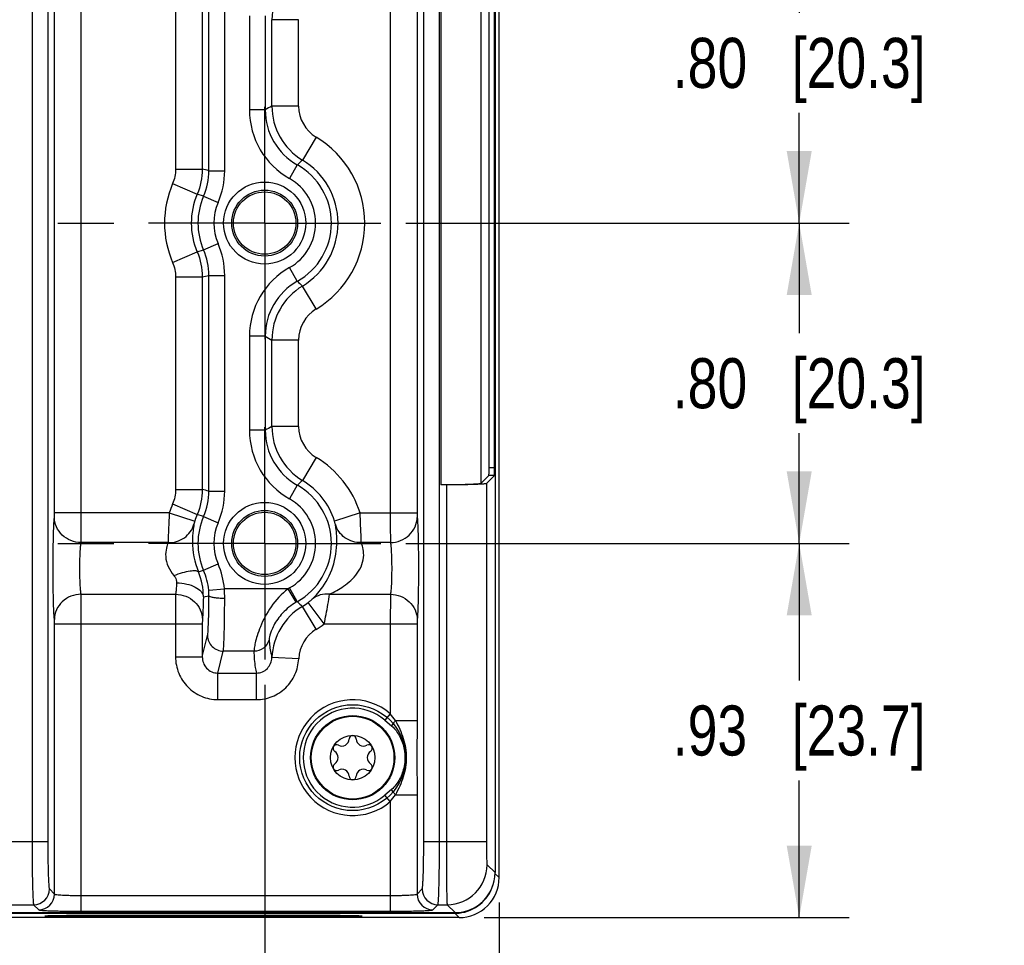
# Model space of a CAD drawing. Header units: inches. Extents: x 0 to 34, y 0 to 22.
# Tile 118 of 168: x 23.2 to 25.6, y 3.3 to 5.7. Entities that reach past the tile are written whole.
import ezdxf

# ---------------------------------------------------------------- set-up
doc = ezdxf.new("R2010")
doc.units = ezdxf.units.IN
doc.header["$LTSCALE"] = 1.87
doc.header["$MEASUREMENT"] = 0
doc.linetypes.add('CENTER', pattern=[0.6, 0.375, -0.075, 0.075, -0.075])
doc.layers.get('0').update_dxf_attribs({"linetype": 'CONTINUOUS'})
for name, color, linetype in [('02___PRT_ALL_AXES', 7, 'CONTINUOUS'), ('COSMETIC', 7, 'CONTINUOUS'), ('DIMENSIONS', 7, 'CONTINUOUS')]:
    doc.layers.add(name, color=color, linetype=linetype)
doc.styles.get("Standard").update_dxf_attribs({"font": 'txt', "width": 0.8})
doc.dimstyles.new('DIMSTYLE_1', dxfattribs={"dimtxt": 0.125, "dimasz": 0.18, "dimexe": 0.125, "dimexo": 0.0625, "dimgap": 0.0625, "dimtad": 0, "dimtih": 1, "dimtoh": 1, "dimzin": 4, "dimdsep": 46, "dimtxsty": 'STANDARD', "dimblk": '_FILLED', "dimblk1": '_FILLED', "dimblk2": '_FILLED', "dimcen": 0.09, "dimadec": 0, "dimazin": 0, "dimtp": 0.001, "dimtm": 0.001, "dimtfac": 1, "dimtofl": 0, "dimtmove": 0, "dimatfit": 3, "dimldrblk": '_FILLED', "dimfxl": 1, "dimtolj": 1, "dimtzin": 4, "dimarcsym": 0})
doc.dimstyles.new('DIMSTYLE_2', dxfattribs={"dimtxt": 0.125, "dimasz": 0.18, "dimexe": 0.125, "dimexo": 0.0625, "dimgap": 0.0625, "dimtad": 0, "dimtih": 1, "dimtoh": 1, "dimzin": 4, "dimdsep": 46, "dimtxsty": 'STANDARD', "dimblk": '_FILLED', "dimblk1": '_FILLED', "dimblk2": '_FILLED', "dimcen": 0.09, "dimadec": 0, "dimazin": 0, "dimtp": 0.01, "dimtm": 0.01, "dimtfac": 1, "dimtofl": 0, "dimtmove": 0, "dimatfit": 3, "dimldrblk": '_FILLED', "dimfxl": 1, "dimtolj": 1, "dimtzin": 4, "dimarcsym": 0})

# ---------------------------------------------------------------- blocks, each defined once
blk = doc.blocks.new('_FILLED')
at = {"color": 0, "linetype": 'BYBLOCK'}
blk.add_solid([(0, 0), (-1, 0.174), (-1, -0.174)], dxfattribs=at)
blk = doc.blocks.new('*D4')
at = {"layer": 'DIMENSIONS', "color": 2, "linetype": 'CONTINUOUS'}
for p, q in [((19.0746, 3.9959), (19.0746, 2.5392)), ((23.799, 3.9959), (23.799, 2.5392)), ((19.0746, 2.6642), (20.8618, 2.6642)), ((23.799, 2.6642), (22.0118, 2.6642))]:
    blk.add_line(p, q, dxfattribs=at)
at = {"layer": 'DIMENSIONS', "color": 2, "linetype": 'CONTINUOUS', "xscale": 0.18, "yscale": 0.18, "zscale": 0.18, "rotation": 180}
blk.add_blockref('_FILLED', (19.0746, 2.6642), dxfattribs=at)
at = {"layer": 'DIMENSIONS', "color": 2, "linetype": 'CONTINUOUS', "xscale": 0.18, "yscale": 0.18, "zscale": 0.18}
blk.add_blockref('_FILLED', (23.799, 2.6642), dxfattribs=at)
at = {"layer": 'DIMENSIONS', "color": 2, "linetype": 'CONTINUOUS', "insert": (21.4368, 2.7267), "char_height": 0.125, "width": 1.025, "attachment_point": 2, "line_spacing_factor": 0.9}
blk.add_mtext('4.72{\\Ftxt.shx;\\W1.000000;\\H0.125000; }[120]', dxfattribs=at)
blk = doc.blocks.new('*D5')
at = {"layer": 'DIMENSIONS', "color": 2, "linetype": 'CONTINUOUS'}
for p, q in [((11.4389, 4.9258), (11.4389, 1.0392)), ((24.3849, 3.4517), (24.3849, 1.0392)), ((11.4389, 1.1642), (17.1869, 1.1642)), ((24.3849, 1.1642), (18.6369, 1.1642))]:
    blk.add_line(p, q, dxfattribs=at)
at = {"layer": 'DIMENSIONS', "color": 2, "linetype": 'CONTINUOUS', "xscale": 0.18, "yscale": 0.18, "zscale": 0.18, "rotation": 180}
blk.add_blockref('_FILLED', (11.4389, 1.1642), dxfattribs=at)
at = {"layer": 'DIMENSIONS', "color": 2, "linetype": 'CONTINUOUS', "xscale": 0.18, "yscale": 0.18, "zscale": 0.18}
blk.add_blockref('_FILLED', (24.3849, 1.1642), dxfattribs=at)
at = {"layer": 'DIMENSIONS', "color": 2, "linetype": 'CONTINUOUS', "insert": (17.9119, 1.2267), "char_height": 0.125, "width": 1.325, "attachment_point": 2, "line_spacing_factor": 0.9}
blk.add_mtext('12.95{\\Ftxt.shx;\\W1.000000;\\H0.125000; }[328.8]', dxfattribs=at)
blk = doc.blocks.new('*D6')
at = {"layer": 'DIMENSIONS', "color": 2, "linetype": 'CONTINUOUS'}
for p, q in [((11.5009, 3.5419), (11.5009, 1.7892)), ((24.3849, 3.4517), (24.3849, 1.7892)), ((11.5009, 1.9142), (17.2179, 1.9142)), ((24.3849, 1.9142), (18.6679, 1.9142))]:
    blk.add_line(p, q, dxfattribs=at)
at = {"layer": 'DIMENSIONS', "color": 2, "linetype": 'CONTINUOUS', "xscale": 0.18, "yscale": 0.18, "zscale": 0.18, "rotation": 180}
blk.add_blockref('_FILLED', (11.5009, 1.9142), dxfattribs=at)
at = {"layer": 'DIMENSIONS', "color": 2, "linetype": 'CONTINUOUS', "xscale": 0.18, "yscale": 0.18, "zscale": 0.18}
blk.add_blockref('_FILLED', (24.3849, 1.9142), dxfattribs=at)
at = {"layer": 'DIMENSIONS', "color": 2, "linetype": 'CONTINUOUS', "insert": (17.9429, 1.9767), "char_height": 0.125, "width": 1.325, "attachment_point": 2, "line_spacing_factor": 0.9}
blk.add_mtext('12.88{\\Ftxt.shx;\\W1.000000;\\H0.125000; }[327.3]', dxfattribs=at)
blk = doc.blocks.new('*D7')
at = {"layer": 'DIMENSIONS', "color": 2, "linetype": 'CONTINUOUS'}
for p, q in [((24.1518, 4.3487), (25.2599, 4.3487)), ((25.1349, 4.3487), (25.1349, 4.0065)), ((25.1349, 3.4142), (25.1349, 3.7565)), ((24.3474, 3.4142), (25.2599, 3.4142))]:
    blk.add_line(p, q, dxfattribs=at)
at = {"layer": 'DIMENSIONS', "color": 2, "linetype": 'CONTINUOUS', "xscale": 0.18, "yscale": 0.18, "zscale": 0.18}
for p, rotation in [((25.1349, 4.3487), 90), ((25.1349, 3.4142), 270)]:
    blk.add_blockref('_FILLED', p, dxfattribs=dict(at, rotation=rotation))
at = {"layer": 'DIMENSIONS', "color": 2, "linetype": 'CONTINUOUS', "insert": (25.1349, 3.944), "char_height": 0.125, "width": 1.025, "attachment_point": 2, "line_spacing_factor": 0.9}
blk.add_mtext('.93{\\Ftxt.shx;\\W1.000000;\\H0.125000; }[23.7]', dxfattribs=at)
blk = doc.blocks.new('*D8')
at = {"layer": 'DIMENSIONS', "color": 2, "linetype": 'CONTINUOUS'}
for p, q in [((24.1518, 5.1487), (25.2599, 5.1487)), ((25.1349, 5.1487), (25.1349, 4.8737)), ((25.1349, 4.3487), (25.1349, 4.6237)), ((24.1518, 4.3487), (25.2599, 4.3487))]:
    blk.add_line(p, q, dxfattribs=at)
at = {"layer": 'DIMENSIONS', "color": 2, "linetype": 'CONTINUOUS', "xscale": 0.18, "yscale": 0.18, "zscale": 0.18}
for p, rotation in [((25.1349, 5.1487), 90), ((25.1349, 4.3487), 270)]:
    blk.add_blockref('_FILLED', p, dxfattribs=dict(at, rotation=rotation))
at = {"layer": 'DIMENSIONS', "color": 2, "linetype": 'CONTINUOUS', "insert": (25.1349, 4.8112), "char_height": 0.125, "width": 1.025, "attachment_point": 2, "line_spacing_factor": 0.9}
blk.add_mtext('.80{\\Ftxt.shx;\\W1.000000;\\H0.125000; }[20.3]', dxfattribs=at)
blk = doc.blocks.new('*D9')
at = {"layer": 'DIMENSIONS', "color": 2, "linetype": 'CONTINUOUS'}
for p, q in [((24.1518, 5.9487), (25.2599, 5.9487)), ((25.1349, 5.9487), (25.1349, 5.6737)), ((25.1349, 5.1487), (25.1349, 5.4237)), ((24.1518, 5.1487), (25.2599, 5.1487))]:
    blk.add_line(p, q, dxfattribs=at)
at = {"layer": 'DIMENSIONS', "color": 2, "linetype": 'CONTINUOUS', "xscale": 0.18, "yscale": 0.18, "zscale": 0.18}
for p, rotation in [((25.1349, 5.9487), 90), ((25.1349, 5.1487), 270)]:
    blk.add_blockref('_FILLED', p, dxfattribs=dict(at, rotation=rotation))
at = {"layer": 'DIMENSIONS', "color": 2, "linetype": 'CONTINUOUS', "insert": (25.1349, 5.6112), "char_height": 0.125, "width": 1.025, "attachment_point": 2, "line_spacing_factor": 0.9}
blk.add_mtext('.80{\\Ftxt.shx;\\W1.000000;\\H0.125000; }[20.3]', dxfattribs=at)

msp = doc.modelspace()

# ---------------------------------------------------------------- linework, layer by layer
at = {"color": 7, "linetype": 'CONTINUOUS'}
for p, q in [((24.3747, 6.7709), (24.3747, 3.5266)), ((24.3849, 3.5142), (24.3849, 6.7833)), ((23.2176, 6.6936), (23.2176, 3.6038)), ((23.257, 6.6936), (23.257, 3.6038)), ((24.1966, 3.6038), (24.1966, 6.6936)), ((24.2359, 3.6038), (24.2359, 6.6936)), ((23.2737, 4.4249), (23.2737, 5.8725)), ((23.3406, 4.4249), (23.3406, 5.8725)), ((24.113, 5.8725), (24.113, 4.4249)), ((24.1799, 5.8725), (24.1799, 4.4249)), ((23.5762, 5.8145), (23.5762, 5.283)), ((23.6431, 5.8145), (23.6431, 5.283)), ((23.6598, 5.2795), (23.6598, 5.818)), ((23.6992, 5.2795), (23.6992, 5.818)), ((24.2393, 5.8027), (24.2393, 4.4948)), ((24.3392, 5.7994), (24.3392, 4.4981)), ((24.3599, 4.5378), (24.3599, 5.7597)), ((24.3737, 4.5378), (24.3737, 5.7597)), ((23.7609, 5.6662), (23.7609, 5.4313)), ((23.8003, 5.6662), (23.8003, 5.4313)), ((23.8839, 5.6566), (23.817, 5.6566)), ((23.817, 5.4409), (23.817, 5.6566)), ((23.8839, 5.4409), (23.8839, 5.6566)), ((23.8839, 5.4409), (23.817, 5.4409)), ((23.8003, 5.4313), (23.7609, 5.4313)), ((23.9278, 5.3633), (23.8934, 5.306)), ((23.8806, 5.2941), (23.8613, 5.2598)), ((23.5762, 5.283), (23.6431, 5.283)), ((23.6598, 5.2795), (23.6992, 5.2795)), ((23.5689, 5.2473), (23.6304, 5.221)), ((23.6465, 5.216), (23.6304, 5.221)), ((23.6465, 5.216), (23.6825, 5.2001)), ((23.6465, 5.0815), (23.6825, 5.0974)), ((23.5689, 5.0501), (23.6304, 5.0765)), ((23.6304, 5.0765), (23.6465, 5.0815)), ((23.8806, 5.0034), (23.8613, 5.0377)), ((23.5762, 5.0145), (23.6431, 5.0145)), ((23.5762, 5.0145), (23.5762, 4.483)), ((23.6431, 5.0145), (23.6431, 4.483)), ((23.6598, 5.018), (23.6992, 5.018)), ((23.6598, 4.4795), (23.6598, 5.018)), ((23.6992, 4.4795), (23.6992, 5.018)), ((23.9278, 4.9342), (23.8934, 4.9915)), ((23.8003, 4.8662), (23.7609, 4.8662)), ((23.7609, 4.8662), (23.7609, 4.6313)), ((23.8003, 4.8662), (23.8003, 4.6313)), ((23.8839, 4.8566), (23.817, 4.8566)), ((23.817, 4.6409), (23.817, 4.8566)), ((23.8839, 4.6409), (23.8839, 4.8566)), ((23.8003, 4.6313), (23.7609, 4.6313)), ((23.8839, 4.6409), (23.817, 4.6409)), ((23.9278, 4.5633), (23.8934, 4.506)), ((24.3737, 4.5378), (24.3599, 4.5378)), ((24.3392, 4.4981), (24.3592, 4.5182)), ((24.353, 4.4981), (24.373, 4.5182)), ((24.373, 4.5182), (24.3592, 4.5182)), ((23.5762, 4.483), (23.6431, 4.483)), ((23.6598, 4.4795), (23.6992, 4.4795)), ((23.8806, 4.4941), (23.8613, 4.4598)), ((24.253, 4.4948), (24.2393, 4.4948)), ((24.253, 4.4948), (24.253, 3.6038)), ((24.353, 4.4981), (24.353, 3.6038)), ((23.5689, 4.4473), (23.6304, 4.421)), ((23.2734, 4.4138), (23.2737, 4.4249)), ((23.5606, 4.4249), (23.2737, 4.4249)), ((23.3403, 4.3506), (23.3406, 4.4249)), ((23.5606, 4.4249), (23.6243, 4.4046)), ((23.6465, 4.416), (23.6304, 4.421)), ((23.6465, 4.416), (23.6825, 4.4001)), ((24.0374, 4.4249), (23.9737, 4.4046)), ((24.0374, 4.4249), (24.1799, 4.4249)), ((23.5576, 4.3506), (23.3403, 4.3506)), ((24.1132, 4.3506), (24.0404, 4.3506)), ((23.6465, 4.2815), (23.6825, 4.2974)), ((23.6335, 4.2774), (23.6465, 4.2815)), ((23.6592, 4.232), (23.6984, 4.2355)), ((23.8574, 4.2355), (23.6984, 4.2355)), ((23.8775, 4.2016), (23.8574, 4.2355)), ((23.8806, 4.2034), (23.8613, 4.2377)), ((23.3403, 4.2219), (23.5765, 4.2219)), ((23.5765, 4.2219), (23.5762, 4.1475)), ((23.6458, 4.2151), (23.6598, 4.2179)), ((23.9614, 4.2219), (24.1132, 4.2219)), ((24.1132, 4.2219), (24.113, 4.1475)), ((23.9278, 4.1342), (23.8934, 4.1915)), ((23.9478, 4.1475), (23.9081, 4.2013)), ((23.6434, 4.1587), (23.6431, 4.1475)), ((24.1801, 4.1587), (24.1799, 4.1475)), ((23.2737, 4.1475), (23.6431, 4.1475)), ((23.2737, 3.4731), (23.2737, 4.1475)), ((23.3406, 3.4301), (23.3406, 4.1475)), ((23.5762, 4.1475), (23.5762, 4.0655)), ((23.6431, 4.1475), (23.6431, 4.0655)), ((23.9478, 4.1475), (24.1799, 4.1475)), ((24.113, 4.1475), (24.113, 3.9235)), ((24.1799, 4.1475), (24.1799, 3.9068)), ((23.6431, 4.0655), (23.6563, 4.1185)), ((23.5762, 4.0655), (23.6431, 4.0655)), ((23.6821, 4.025), (23.6956, 4.0795)), ((23.7722, 4.0795), (23.6956, 4.0795)), ((23.884, 4.0607), (23.8172, 4.0637)), ((23.6821, 4.025), (23.7782, 4.025)), ((23.6821, 3.9587), (23.6821, 4.025)), ((23.7782, 3.9587), (23.7782, 4.025)), ((23.6821, 3.9587), (23.7782, 3.9587)), ((24.113, 3.9235), (24.0994, 3.9076)), ((24.0994, 3.9076), (24.1158, 3.8935)), ((24.1262, 3.9068), (24.1799, 3.9068)), ((24.1799, 3.9068), (24.1794, 3.8137)), ((24.1794, 3.8137), (24.1799, 3.7207)), ((24.1158, 3.734), (24.0994, 3.7199)), ((24.113, 3.704), (24.0994, 3.7199)), ((24.1262, 3.7207), (24.1799, 3.7207)), ((24.1799, 3.7207), (24.1799, 3.4731)), ((24.113, 3.704), (24.113, 3.4301)), ((23.257, 3.6038), (23.1165, 3.6038)), ((24.353, 3.6038), (24.1966, 3.6038)), ((24.3549, 3.5464), (24.3747, 3.5266)), ((24.3849, 3.5142), (24.3744, 3.5247)), ((23.261, 3.4858), (23.2737, 3.4731)), ((24.1799, 3.4731), (24.1926, 3.4858)), ((23.1519, 3.4465), (23.2216, 3.4465)), ((23.2216, 3.4465), (23.2344, 3.4337)), ((23.3406, 3.4695), (24.113, 3.4695)), ((24.2192, 3.4337), (24.2319, 3.4465)), ((24.2319, 3.4465), (24.255, 3.4465)), ((24.255, 3.4465), (24.2748, 3.4266)), ((12.5968, 3.4266), (24.2748, 3.4266)), ((15.4619, 3.4251), (24.2742, 3.4251)), ((23.3406, 3.4301), (24.113, 3.4301)), ((24.2742, 3.4266), (24.2742, 3.4251)), ((24.285, 3.4142), (24.2742, 3.4251)), ((24.2849, 3.4142), (15.4621, 3.4142)), ((23.3507, 3.4201), (23.9412, 3.4201)), ((23.3507, 3.4166), (23.3507, 3.4201)), ((23.9412, 3.4166), (23.3507, 3.4166)), ((23.9412, 3.4166), (23.9412, 3.4201))]:
    msp.add_line(p, q, dxfattribs=at)
for centre, radius in [((23.799, 5.1487), 0.1025), ((23.799, 5.1487), 0.0824), ((23.799, 5.1487), 0.0779), ((23.799, 4.3487), 0.1025), ((23.799, 4.3487), 0.0824), ((23.799, 4.3487), 0.0779), ((24.0189, 3.8137), 0.1053), ((24.0189, 3.8137), 0.1033), ((24.0189, 3.8137), 0.0555)]:
    msp.add_circle(centre, radius, dxfattribs=at)
for centre, radius, start, end in [((23.9745, 5.6565), 0.1575, 120.9998, 179.9836), ((24.4731, 4.2811), 1.3325, 119.4974, 120.327), ((23.9745, 5.441), 0.1575, 180.0164, 239.0002), ((23.9744, 5.4409), 0.0905, 180.002, 239.0145), ((23.9577, 5.4313), 0.1967, 179.9999, 240.6759), ((23.9576, 5.4312), 0.1573, 179.9862, 240.6903), ((23.799, 5.1487), 0.2503, 300.9834, 59.0166), ((24.2567, 4.9035), 0.5421, 132.0723, 133.9189), ((23.799, 5.1487), 0.1667, 299.3257, 60.6744), ((23.799, 5.1487), 0.1834, 300.9834, 59.0166), ((22.9862, 2.0854), 3.2644, 78.0911, 78.3909), ((23.799, 5.1487), 0.2503, 156.7995, 203.2005), ((23.799, 5.1487), 0.1273, 299.3242, 60.6758), ((23.799, 5.1487), 0.1834, 156.7995, 203.2005), ((23.799, 5.1487), 0.1667, 156.1998, 203.8002), ((23.799, 5.1487), 0.1273, 156.1998, 203.8002), ((23.9577, 4.8662), 0.1967, 119.3241, 180.0001), ((22.9862, 8.2121), 3.2644, 281.609, 281.9089), ((23.9576, 4.8662), 0.1573, 119.3095, 180.0136), ((24.2567, 5.3939), 0.5421, 226.08, 227.9266), ((23.9745, 4.8565), 0.1575, 120.9998, 179.9836), ((23.9744, 4.8566), 0.0905, 120.9855, 179.998), ((24.4732, 6.0164), 1.3326, 239.6717, 240.5013), ((23.9577, 4.6313), 0.1967, 179.9999, 240.6759), ((24.4731, 3.4811), 1.3325, 119.4974, 120.327), ((23.9576, 4.6312), 0.1573, 179.9862, 240.6903), ((23.9745, 4.641), 0.1575, 180.0164, 239.0002), ((23.9744, 4.6409), 0.0905, 180.002, 239.0145), ((23.799, 4.3487), 0.2503, 17.7258, 59.0166), ((24.2567, 4.1035), 0.5421, 132.0723, 133.9189), ((23.799, 4.3487), 0.1834, 17.7258, 59.0166), ((22.9862, 1.2854), 3.2644, 78.0911, 78.3909), ((23.799, 4.3487), 0.1667, 299.3242, 60.6744), ((23.799, 4.3487), 0.1273, 299.3242, 60.6758), ((23.799, 4.3487), 0.2503, 156.7995, 162.2742), ((23.799, 4.3487), 0.1834, 156.7995, 162.2742), ((23.799, 4.3487), 0.1667, 156.1998, 203.8002), ((23.799, 4.3487), 0.1273, 156.1998, 203.8002), ((23.5012, 4.2176), 0.198, 5.162, 23.7417), ((23.4912, 4.217), 0.1546, 359.2964, 23.018), ((23.5015, 4.2177), 0.1583, 5.1628, 23.7442), ((23.3688, 4.2134), 0.3303, 359.7759, 3.8274), ((23.9582, 4.0652), 0.1978, 119.3276, 120.6326), ((23.513, 4.2189), 0.1468, 359.6208, 5.0994), ((23.9745, 4.0565), 0.1575, 120.9998, 177.3902), ((23.9579, 4.0658), 0.1579, 119.3157, 120.6243), ((24.2566, 4.594), 0.5422, 226.0942, 227.9409), ((23.799, 4.3487), 0.1834, 300.9834, 306.4981), ((23.9744, 4.0566), 0.0905, 120.9851, 177.4038), ((23.799, 4.3487), 0.2503, 300.9834, 306.4981), ((24.0189, 3.8137), 0.1445, 49.4103, 310.5894), ((24.0189, 3.8137), 0.1236, 49.4107, 310.5893), ((23.4245, 3.3661), 0.8858, 37.6142, 38.9901), ((24.0189, 3.86), 0.00906, 1.6303, 178.3697), ((23.9789, 3.8369), 0.00906, 61.6303, 238.3697), ((23.9918, 3.8608), 0.0181, 241.6303, 358.3697), ((24.0461, 3.8608), 0.0181, 181.6303, 298.3697), ((24.059, 3.8369), 0.00906, 301.6303, 118.3697), ((23.9646, 3.8137), 0.0181, 301.6303, 58.3697), ((24.0732, 3.8137), 0.0181, 121.6303, 238.3697), ((23.9789, 3.7906), 0.00906, 121.6303, 298.3697), ((24.059, 3.7906), 0.00906, 241.6303, 58.3697), ((23.9918, 3.7667), 0.0181, 1.6303, 118.3697), ((24.0189, 3.7675), 0.00906, 181.6303, 358.3697), ((24.0461, 3.7667), 0.0181, 61.6303, 178.3697), ((23.4007, 4.2801), 0.916, 321.0326, 322.3631), ((24.2548, 3.5465), 0.1001, 270.0826, 359.9174), ((24.2742, 3.525), 0.1, 276.0004, 342.478), ((24.285, 3.5142), 0.1, 269.9902, 0.0008), ((23.2216, 3.4859), 0.0394, 270.0842, 359.9158), ((23.2343, 3.4731), 0.0394, 270.0842, 359.9158), ((24.2193, 3.4731), 0.0394, 180.0842, 269.9158), ((24.232, 3.4859), 0.0394, 180.0842, 269.9158), ((24.2741, 3.5252), 0.1001, 270.005, 275.9991)]:
    msp.add_arc(centre, radius, start, end, dxfattribs=at)
for centre, major_axis, ratio, start_param, end_param in [((24.3592, 4.5378), (0, 0.0197), 0.034921, -3.106686, -1.570796), ((24.373, 4.5378), (0, 0.0197), 0.034921, -3.106686, -1.570796), ((24.2747, 3.5267), (-0.0708, 0.0708), 0.998783, -3.926382, -2.356803)]:
    msp.add_ellipse(centre, major_axis=major_axis, ratio=ratio, start_param=start_param, end_param=end_param, dxfattribs=at)
for points in [[(23.5762, 5.283), (23.5762, 5.2709), (23.5737, 5.2585), (23.5689, 5.2473)], [(23.6431, 5.283), (23.6431, 5.2619), (23.6387, 5.2404), (23.6304, 5.221)], [(23.6465, 5.216), (23.6552, 5.2358), (23.6598, 5.2579), (23.6598, 5.2795)], [(23.6825, 5.2001), (23.6934, 5.2249), (23.6992, 5.2525), (23.6992, 5.2795)], [(23.6992, 5.018), (23.6992, 5.045), (23.6934, 5.0726), (23.6825, 5.0974)], [(23.6304, 5.0765), (23.6387, 5.0571), (23.6431, 5.0356), (23.6431, 5.0145)], [(23.6598, 5.018), (23.6598, 5.0396), (23.6552, 5.0617), (23.6465, 5.0815)], [(23.5689, 5.0501), (23.5737, 5.039), (23.5762, 5.0266), (23.5762, 5.0145)], [(23.5762, 4.483), (23.5762, 4.4709), (23.5737, 4.4585), (23.5689, 4.4473)], [(23.6431, 4.483), (23.6431, 4.4619), (23.6387, 4.4404), (23.6304, 4.421)], [(23.6465, 4.416), (23.6552, 4.4358), (23.6598, 4.4579), (23.6598, 4.4795)], [(23.6825, 4.4001), (23.6934, 4.4249), (23.6992, 4.4525), (23.6992, 4.4795)]]:
    msp.add_open_spline(points, degree=3, dxfattribs=at)
for points, knots in [([(24.3392, 4.4981), (24.3387, 4.4976), (24.3359, 4.4975), (24.331, 4.4967), (24.3228, 4.4964), (24.3123, 4.4958), (24.2994, 4.4954), (24.279, 4.495), (24.2629, 4.4948), (24.2518, 4.4948)], [0, 0, 0, 0, 0.025703, 0.085524, 0.178017, 0.300371, 0.449076, 0.619376, 1, 1, 1, 1]), ([(24.353, 4.4981), (24.3528, 4.4979), (24.3519, 4.4977), (24.3502, 4.4974), (24.3475, 4.4971), (24.3423, 4.4966), (24.3337, 4.4962), (24.3212, 4.4957), (24.3062, 4.4953), (24.2828, 4.4949), (24.2644, 4.4948), (24.2518, 4.4948)], [0, 0, 0, 0, 0.00861, 0.026008, 0.052258, 0.087219, 0.181868, 0.306568, 0.456597, 0.626468, 1, 1, 1, 1]), ([(23.2734, 4.1587), (23.2728, 4.1652), (23.2719, 4.1816), (23.2706, 4.2242), (23.2701, 4.2862), (23.2706, 4.3483), (23.2719, 4.3908), (23.2728, 4.4073), (23.2734, 4.4138)], [0, 0, 0, 0, 0.076843, 0.193551, 0.5, 0.806448, 0.923156, 1, 1, 1, 1]), ([(23.3403, 4.3506), (23.3317, 4.3507), (23.3144, 4.3541), (23.2923, 4.3681), (23.2773, 4.3889), (23.2735, 4.4056), (23.2734, 4.4138)], [0, 0, 0, 0, 0.256111, 0.509215, 0.756946, 1, 1, 1, 1]), ([(23.5606, 4.4249), (23.5602, 4.417), (23.5591, 4.3922), (23.558, 4.3674), (23.5576, 4.3506)], [0, 0, 0, 0, 0.321684, 1, 1, 1, 1]), ([(24.0404, 4.3506), (24.0403, 4.3544), (24.0395, 4.3792), (24.0384, 4.404), (24.0374, 4.4249)], [0, 0, 0, 0, 0.153486, 1, 1, 1, 1]), ([(24.113, 4.4249), (24.113, 4.417), (24.113, 4.3922), (24.113, 4.3674), (24.1132, 4.3506)], [0, 0, 0, 0, 0.321742, 1, 1, 1, 1]), ([(24.1132, 4.3506), (24.1219, 4.3507), (24.1392, 4.3541), (24.1613, 4.3681), (24.1763, 4.3889), (24.18, 4.4056), (24.1801, 4.4138)], [0, 0, 0, 0, 0.256111, 0.509215, 0.756946, 1, 1, 1, 1]), ([(24.1799, 4.4249), (24.1799, 4.4238), (24.1799, 4.42), (24.1799, 4.4163), (24.1801, 4.4138)], [0, 0, 0, 0, 0.321678, 1, 1, 1, 1]), ([(24.1801, 4.4138), (24.1808, 4.4073), (24.1816, 4.3908), (24.183, 4.3483), (24.1835, 4.2862), (24.183, 4.2242), (24.1816, 4.1816), (24.1808, 4.1652), (24.1801, 4.1587)], [0, 0, 0, 0, 0.076844, 0.193552, 0.5, 0.806449, 0.923156, 1, 1, 1, 1]), ([(23.5576, 4.3506), (23.5717, 4.3504), (23.6007, 4.3586), (23.6184, 4.3832), (23.6221, 4.3964)], [0, 0, 0, 0, 0.509032, 1, 1, 1, 1]), ([(23.6221, 4.3964), (23.6215, 4.3912), (23.6193, 4.3772), (23.6167, 4.3371), (23.6235, 4.3015), (23.6335, 4.2774)], [0, 0, 0, 0, 0.130424, 0.351102, 1, 1, 1, 1]), ([(23.6243, 4.4046), (23.624, 4.4036), (23.6232, 4.4009), (23.6224, 4.3982), (23.6221, 4.3964)], [0, 0, 0, 0, 0.357236, 1, 1, 1, 1]), ([(23.9179, 4.2095), (23.9273, 4.2192), (23.9504, 4.2454), (23.9752, 4.2973), (23.981, 4.348), (23.9781, 4.3808), (23.9763, 4.3921), (23.9758, 4.3964)], [0, 0, 0, 0, 0.197937, 0.513385, 0.832202, 0.935964, 1, 1, 1, 1]), ([(23.9758, 4.3964), (23.9757, 4.3968), (23.9752, 4.3995), (23.9744, 4.4023), (23.9737, 4.4046)], [0, 0, 0, 0, 0.131764, 1, 1, 1, 1]), ([(24.0404, 4.3506), (24.0262, 4.3504), (23.9973, 4.3586), (23.9795, 4.3832), (23.9758, 4.3964)], [0, 0, 0, 0, 0.509031, 1, 1, 1, 1]), ([(23.3403, 4.2219), (23.3397, 4.2251), (23.3388, 4.2334), (23.3374, 4.2549), (23.3369, 4.2862), (23.3374, 4.3176), (23.3388, 4.3391), (23.3397, 4.3474), (23.3403, 4.3506)], [0, 0, 0, 0, 0.077147, 0.193831, 0.500016, 0.806192, 0.922866, 1, 1, 1, 1]), ([(23.5576, 4.3506), (23.5561, 4.3462), (23.5523, 4.335), (23.5504, 4.3144), (23.5567, 4.2901), (23.5664, 4.2753), (23.5721, 4.2684)], [0, 0, 0, 0, 0.159581, 0.402566, 0.696311, 1, 1, 1, 1]), ([(23.9614, 4.2219), (23.9733, 4.2278), (23.9919, 4.2379), (24.0148, 4.256), (24.0312, 4.2738), (24.0432, 4.2952), (24.0475, 4.3178), (24.0452, 4.3365), (24.0417, 4.3466), (24.0404, 4.3506)], [0, 0, 0, 0, 0.238432, 0.375981, 0.520395, 0.668657, 0.809038, 0.923914, 1, 1, 1, 1]), ([(24.1132, 4.3506), (24.1139, 4.3474), (24.1147, 4.3391), (24.1161, 4.3176), (24.1166, 4.2862), (24.1161, 4.2549), (24.1148, 4.2334), (24.1139, 4.2251), (24.1132, 4.2219)], [0, 0, 0, 0, 0.077134, 0.193809, 0.499985, 0.806171, 0.922854, 1, 1, 1, 1]), ([(23.5721, 4.2684), (23.5792, 4.2712), (23.5926, 4.2759), (23.6111, 4.2801), (23.6242, 4.2816), (23.6322, 4.2796), (23.6335, 4.2774)], [0, 0, 0, 0, 0.359905, 0.664627, 0.881067, 1, 1, 1, 1]), ([(23.5721, 4.2684), (23.5732, 4.2671), (23.5771, 4.2618), (23.5792, 4.2551), (23.579, 4.2503)], [0, 0, 0, 0, 0.264688, 1, 1, 1, 1]), ([(23.579, 4.2503), (23.5787, 4.2445), (23.5781, 4.2351), (23.5772, 4.2255), (23.5765, 4.2219)], [0, 0, 0, 0, 0.605647, 1, 1, 1, 1]), ([(23.579, 4.2503), (23.5874, 4.2502), (23.6035, 4.2484), (23.6247, 4.2411), (23.6403, 4.2304), (23.6456, 4.2198), (23.6458, 4.2151)], [0, 0, 0, 0, 0.312526, 0.593955, 0.822163, 1, 1, 1, 1]), ([(23.8574, 4.2355), (23.8413, 4.2227), (23.8141, 4.1931), (23.7916, 4.151), (23.7805, 4.1199), (23.7756, 4.1019), (23.7731, 4.0889), (23.7722, 4.082), (23.7722, 4.0795)], [0, 0, 0, 0, 0.339932, 0.651736, 0.781529, 0.885461, 0.959202, 1, 1, 1, 1]), ([(23.3403, 4.2219), (23.3317, 4.2218), (23.3144, 4.2184), (23.2923, 4.2044), (23.2773, 4.1836), (23.2735, 4.1669), (23.2734, 4.1587)], [0, 0, 0, 0, 0.256111, 0.509215, 0.756946, 1, 1, 1, 1]), ([(23.3406, 4.1475), (23.3406, 4.1555), (23.3406, 4.1803), (23.3406, 4.2051), (23.3403, 4.2219)], [0, 0, 0, 0, 0.321753, 1, 1, 1, 1]), ([(23.5765, 4.2219), (23.5851, 4.2218), (23.6024, 4.2184), (23.6245, 4.2044), (23.6396, 4.1836), (23.6433, 4.1669), (23.6434, 4.1587)], [0, 0, 0, 0, 0.256111, 0.509215, 0.756946, 1, 1, 1, 1]), ([(23.6458, 4.2151), (23.6456, 4.2037), (23.645, 4.1849), (23.6441, 4.1661), (23.6434, 4.1587)], [0, 0, 0, 0, 0.60652, 1, 1, 1, 1]), ([(23.6563, 4.1185), (23.6572, 4.1221), (23.6577, 4.1333), (23.6589, 4.1544), (23.6595, 4.1839), (23.6597, 4.206), (23.6598, 4.2179)], [0, 0, 0, 0, 0.11256, 0.332981, 0.639102, 1, 1, 1, 1]), ([(23.6598, 4.218), (23.6599, 4.2175), (23.6611, 4.2165), (23.665, 4.215), (23.6731, 4.2136), (23.6851, 4.2124), (23.6942, 4.2121), (23.6991, 4.2121)], [0, 0, 0, 0, 0.036831, 0.101856, 0.320182, 0.634645, 1, 1, 1, 1]), ([(23.6956, 4.0795), (23.6965, 4.0844), (23.697, 4.0992), (23.6982, 4.1274), (23.6988, 4.1666), (23.6991, 4.1962), (23.6991, 4.2121)], [0, 0, 0, 0, 0.112281, 0.332702, 0.638948, 1, 1, 1, 1]), ([(23.9081, 4.2013), (23.9091, 4.2021), (23.9125, 4.2047), (23.9159, 4.2074), (23.9179, 4.2095)], [0, 0, 0, 0, 0.309868, 1, 1, 1, 1]), ([(23.9614, 4.2219), (23.9536, 4.2227), (23.9379, 4.2216), (23.9238, 4.2143), (23.9179, 4.2095)], [0, 0, 0, 0, 0.508609, 1, 1, 1, 1]), ([(23.9478, 4.1475), (23.9495, 4.1554), (23.9542, 4.1802), (23.9588, 4.2049), (23.9614, 4.2219)], [0, 0, 0, 0, 0.320282, 1, 1, 1, 1]), ([(24.1132, 4.2219), (24.1219, 4.2218), (24.1392, 4.2184), (24.1613, 4.2044), (24.1763, 4.1836), (24.18, 4.1669), (24.1801, 4.1587)], [0, 0, 0, 0, 0.256111, 0.509215, 0.756946, 1, 1, 1, 1]), ([(23.8775, 4.2016), (23.8651, 4.1943), (23.8435, 4.177), (23.8246, 4.1506), (23.8158, 4.131), (23.8122, 4.1204), (23.8105, 4.1129), (23.8099, 4.109), (23.81, 4.1076)], [0, 0, 0, 0, 0.362096, 0.683472, 0.80761, 0.901395, 0.965089, 1, 1, 1, 1]), ([(23.2737, 4.1475), (23.2737, 4.1487), (23.2737, 4.1524), (23.2737, 4.1562), (23.2734, 4.1587)], [0, 0, 0, 0, 0.321678, 1, 1, 1, 1]), ([(23.6563, 4.1185), (23.6563, 4.1086), (23.6649, 4.0879), (23.6856, 4.0796), (23.6956, 4.0795)], [0, 0, 0, 0, 0.498388, 1, 1, 1, 1]), ([(23.81, 4.1076), (23.8076, 4.0997), (23.7975, 4.085), (23.7805, 4.0795), (23.7722, 4.0795)], [0, 0, 0, 0, 0.498595, 1, 1, 1, 1]), ([(23.81, 4.1076), (23.8107, 4.0966), (23.8128, 4.0818), (23.8162, 4.0673), (23.8172, 4.0637)], [0, 0, 0, 0, 0.746781, 1, 1, 1, 1]), ([(23.5762, 4.0655), (23.5762, 4.0517), (23.5817, 4.0237), (23.6051, 3.9882), (23.6403, 3.9643), (23.6682, 3.9587), (23.6821, 3.9587)], [0, 0, 0, 0, 0.250075, 0.50005, 0.750001, 1, 1, 1, 1]), ([(23.6431, 4.0655), (23.6431, 4.0604), (23.6449, 4.05), (23.6532, 4.0364), (23.6662, 4.0271), (23.6768, 4.0249), (23.6821, 4.025)], [0, 0, 0, 0, 0.247143, 0.496329, 0.747717, 1, 1, 1, 1]), ([(23.7722, 4.0795), (23.7722, 4.0658), (23.7738, 4.0475), (23.7772, 4.0295), (23.7782, 4.025)], [0, 0, 0, 0, 0.747393, 1, 1, 1, 1]), ([(23.7782, 4.025), (23.7833, 4.0249), (23.7936, 4.027), (23.8104, 4.0385), (23.8168, 4.0539), (23.8172, 4.0637)], [0, 0, 0, 0, 0.254442, 0.507903, 1, 1, 1, 1]), ([(23.7782, 3.9587), (23.7916, 3.9587), (23.8188, 3.9639), (23.8534, 3.9866), (23.877, 4.0203), (23.8834, 4.0472), (23.884, 4.0607)], [0, 0, 0, 0, 0.250001, 0.499956, 0.74993, 1, 1, 1, 1]), ([(24.1261, 3.9068), (24.1251, 3.9056), (24.1215, 3.9013), (24.1181, 3.8969), (24.1158, 3.8935)], [0, 0, 0, 0, 0.275539, 1, 1, 1, 1]), ([(24.1158, 3.8935), (24.1215, 3.8887), (24.1407, 3.8662), (24.1496, 3.8357), (24.1496, 3.8137)], [0, 0, 0, 0, 0.251081, 1, 1, 1, 1]), ([(24.1261, 3.9068), (24.1295, 3.8994), (24.137, 3.8849), (24.1487, 3.8545), (24.1527, 3.83), (24.1528, 3.8137)], [0, 0, 0, 0, 0.250379, 0.500788, 1, 1, 1, 1]), ([(24.1496, 3.8137), (24.1496, 3.8063), (24.1478, 3.7877), (24.1378, 3.7594), (24.1242, 3.7411), (24.1158, 3.734)], [0, 0, 0, 0, 0.25114, 0.626815, 1, 1, 1, 1]), ([(24.1528, 3.8137), (24.1527, 3.7975), (24.1487, 3.773), (24.137, 3.7426), (24.1295, 3.7281), (24.1261, 3.7207)], [0, 0, 0, 0, 0.499215, 0.749622, 1, 1, 1, 1]), ([(24.1261, 3.7207), (24.1251, 3.7219), (24.1215, 3.7261), (24.1181, 3.7306), (24.1158, 3.734)], [0, 0, 0, 0, 0.275543, 1, 1, 1, 1]), ([(23.2176, 3.6038), (23.2176, 3.5842), (23.2178, 3.5556), (23.2183, 3.5191), (23.2187, 3.4958), (23.2193, 3.4764), (23.2199, 3.4631), (23.2204, 3.455), (23.2207, 3.4508), (23.2212, 3.4482), (23.2214, 3.4468), (23.2216, 3.4465)], [0, 0, 0, 0, 0.374557, 0.544517, 0.694523, 0.819012, 0.913444, 0.948288, 0.97443, 0.991671, 1, 1, 1, 1]), ([(23.257, 3.6038), (23.257, 3.5891), (23.2571, 3.5676), (23.2576, 3.5403), (23.2581, 3.5228), (23.2586, 3.5083), (23.2592, 3.4983), (23.2598, 3.4922), (23.2601, 3.4891), (23.2605, 3.4871), (23.2607, 3.486), (23.261, 3.4858)], [0, 0, 0, 0, 0.374316, 0.544176, 0.694097, 0.818519, 0.912946, 0.947824, 0.974033, 0.991396, 1, 1, 1, 1]), ([(24.1926, 3.4858), (24.1928, 3.486), (24.1931, 3.4871), (24.1935, 3.4891), (24.1938, 3.4922), (24.1943, 3.4983), (24.1949, 3.5083), (24.1955, 3.5228), (24.196, 3.5403), (24.1964, 3.5676), (24.1966, 3.5891), (24.1966, 3.6038)], [0, 0, 0, 0, 0.008604, 0.025967, 0.052176, 0.087054, 0.181481, 0.305903, 0.455824, 0.625684, 1, 1, 1, 1]), ([(24.2319, 3.4465), (24.2322, 3.4468), (24.2324, 3.4482), (24.2328, 3.4508), (24.2332, 3.455), (24.2337, 3.4631), (24.2343, 3.4764), (24.2348, 3.4958), (24.2353, 3.5191), (24.2358, 3.5556), (24.2359, 3.5842), (24.2359, 3.6038)], [0, 0, 0, 0, 0.008329, 0.02557, 0.051712, 0.086556, 0.180988, 0.305477, 0.455483, 0.625443, 1, 1, 1, 1]), ([(24.253, 3.6038), (24.253, 3.5842), (24.2531, 3.5556), (24.2533, 3.5191), (24.2536, 3.4958), (24.2538, 3.4764), (24.2542, 3.4617), (24.2544, 3.4527), (24.2548, 3.4482), (24.2548, 3.4469), (24.255, 3.4465)], [0, 0, 0, 0, 0.374788, 0.544854, 0.694949, 0.819497, 0.913936, 0.974833, 0.991954, 1, 1, 1, 1]), ([(24.353, 3.6038), (24.353, 3.5967), (24.353, 3.5862), (24.3533, 3.5729), (24.3535, 3.5644), (24.3538, 3.5574), (24.354, 3.5519), (24.3545, 3.5486), (24.3546, 3.5467), (24.3549, 3.5464)], [0, 0, 0, 0, 0.374365, 0.544248, 0.694188, 0.818626, 0.913065, 0.974152, 1, 1, 1, 1]), ([(23.2737, 3.4731), (23.274, 3.4725), (23.2763, 3.4722), (23.2801, 3.4715), (23.2865, 3.471), (23.2946, 3.4704), (23.3046, 3.47), (23.3201, 3.4696), (23.3322, 3.4695), (23.3406, 3.4695)], [0, 0, 0, 0, 0.027052, 0.088466, 0.182908, 0.307182, 0.456838, 0.626375, 1, 1, 1, 1]), ([(24.113, 3.4695), (24.1213, 3.4695), (24.1335, 3.4696), (24.149, 3.47), (24.1589, 3.4704), (24.1671, 3.471), (24.1735, 3.4715), (24.1772, 3.4722), (24.1795, 3.4725), (24.1799, 3.4731)], [0, 0, 0, 0, 0.373447, 0.54299, 0.692643, 0.816964, 0.91148, 0.97293, 1, 1, 1, 1]), ([(23.2344, 3.4337), (23.2346, 3.4335), (23.2355, 3.4333), (23.2373, 3.4329), (23.2401, 3.4326), (23.2456, 3.4321), (23.2546, 3.4316), (23.2676, 3.4311), (23.2834, 3.4307), (23.308, 3.4303), (23.3273, 3.4301), (23.3406, 3.4301)], [0, 0, 0, 0, 0.008597, 0.025964, 0.052179, 0.087061, 0.18149, 0.305911, 0.455827, 0.625676, 1, 1, 1, 1]), ([(24.113, 3.4301), (24.1262, 3.4301), (24.1455, 3.4303), (24.1701, 3.4307), (24.1859, 3.4311), (24.199, 3.4316), (24.208, 3.4321), (24.2135, 3.4326), (24.2162, 3.4329), (24.218, 3.4333), (24.219, 3.4335), (24.2192, 3.4337)], [0, 0, 0, 0, 0.374119, 0.543968, 0.693877, 0.818356, 0.912859, 0.947756, 0.973996, 0.991383, 1, 1, 1, 1]), ([(23.3507, 3.4166), (23.3441, 3.4166), (23.3312, 3.4166), (23.3124, 3.4167), (23.295, 3.4169), (23.2818, 3.4171), (23.2726, 3.4173), (23.2667, 3.4174), (23.2617, 3.4176), (23.2575, 3.4177), (23.2547, 3.4178), (23.2528, 3.418), (23.2518, 3.418), (23.251, 3.4181), (23.2506, 3.4182), (23.25, 3.4183), (23.2501, 3.4184)], [0, 0, 0, 0, 0.195713, 0.385699, 0.560087, 0.712382, 0.778424, 0.836772, 0.886864, 0.928224, 0.96045, 0.973035, 0.983227, 0.991006, 0.996364, 1, 1, 1, 1]), ([(23.2501, 3.4184), (23.2501, 3.4185), (23.2504, 3.4185), (23.2508, 3.4186), (23.2515, 3.4187), (23.2524, 3.4188), (23.2535, 3.4188), (23.2555, 3.419), (23.2585, 3.4191), (23.2628, 3.4192), (23.2679, 3.4194), (23.2738, 3.4195), (23.2804, 3.4196), (23.2877, 3.4198), (23.2985, 3.4199), (23.3131, 3.42), (23.3316, 3.4201), (23.3442, 3.4201), (23.3507, 3.4201)], [0, 0, 0, 0, 0.002196, 0.006655, 0.01343, 0.022517, 0.033902, 0.04756, 0.081568, 0.124221, 0.175122, 0.233812, 0.299744, 0.372247, 0.450583, 0.622176, 0.808403, 1, 1, 1, 1]), ([(23.9412, 3.4201), (23.9476, 3.4201), (23.9603, 3.4201), (23.9787, 3.42), (23.9934, 3.4199), (24.0042, 3.4198), (24.0115, 3.4196), (24.0181, 3.4195), (24.024, 3.4194), (24.0291, 3.4192), (24.0333, 3.4191), (24.0364, 3.419), (24.0384, 3.4188), (24.0395, 3.4188), (24.0404, 3.4187), (24.0411, 3.4186), (24.0415, 3.4185), (24.0417, 3.4185), (24.0418, 3.4184)], [0, 0, 0, 0, 0.191485, 0.377712, 0.549356, 0.627699, 0.700206, 0.766149, 0.82485, 0.87576, 0.918419, 0.952432, 0.966093, 0.97748, 0.986569, 0.993344, 0.997804, 1, 1, 1, 1]), ([(24.0418, 3.4184), (24.0419, 3.4183), (24.0413, 3.4182), (24.0409, 3.4181), (24.0401, 3.418), (24.0391, 3.418), (24.0372, 3.4178), (24.0343, 3.4177), (24.0302, 3.4176), (24.0252, 3.4174), (24.0193, 3.4173), (24.01, 3.4171), (23.9969, 3.4169), (23.9795, 3.4167), (23.9607, 3.4166), (23.9478, 3.4166), (23.9412, 3.4166)], [0, 0, 0, 0, 0.003636, 0.008992, 0.01677, 0.02696, 0.039544, 0.071764, 0.113118, 0.163201, 0.221538, 0.287569, 0.439852, 0.614192, 0.804174, 1, 1, 1, 1])]:
    msp.add_open_spline(points, degree=3, knots=knots, dxfattribs=at)
at = {"layer": '02___PRT_ALL_AXES', "color": 7, "linetype": 'CENTER'}
for p, q in [((23.799, 5.1487), (23.799, 5.4391)), ((19.0746, 5.1487), (23.5086, 5.1487)), ((23.799, 5.1487), (23.5086, 5.1487)), ((23.799, 5.1487), (24.0893, 5.1487)), ((23.799, 5.1487), (23.799, 4.8584)), ((23.799, 4.3487), (23.799, 4.6391)), ((19.0746, 4.3487), (23.5086, 4.3487)), ((23.799, 4.3487), (23.5086, 4.3487)), ((23.799, 4.3487), (24.0893, 4.3487)), ((23.799, 4.3487), (23.799, 4.0584))]:
    msp.add_line(p, q, dxfattribs=at)
at = {"layer": 'COSMETIC', "color": 7, "linetype": 'CONTINUOUS'}
msp.add_circle((24.0189, 3.8137), 0.1323, dxfattribs=at)

# ---------------------------------------------------------------- dimensions: what is measured, and where the dimension line sits
at = {"layer": 'DIMENSIONS', "color": 2, "linetype": 'CONTINUOUS'}
for base, p1, p2, angle, dimstyle, picture, middle in [((25.1349, 5.9487), (24.0893, 5.1487), (24.0893, 5.9487), 90, 'DIMSTYLE_2', '*D9', (25.1349, 5.5487)), ((25.1349, 5.1487), (24.0893, 4.3487), (24.0893, 5.1487), 90, 'DIMSTYLE_2', '*D8', (25.1349, 4.7487)), ((11.4389, 1.1642), (24.3849, 3.5142), (11.4389, 4.9883), 180, 'DIMSTYLE_1', '*D5', (17.9119, 1.1642)), ((25.1349, 4.3487), (24.2849, 3.4142), (24.0893, 4.3487), 90, 'DIMSTYLE_2', '*D7', (25.1349, 3.8815)), ((11.5009, 1.9142), (24.3849, 3.5142), (11.5009, 3.6044), 180, 'DIMSTYLE_1', '*D6', (17.9429, 1.9142))]:
    dim = msp.add_linear_dim(base=base, p1=p1, p2=p2, angle=angle, dimstyle=dimstyle, dxfattribs=at)
    dim.commit()
    dim.dimension.update_dxf_attribs({"geometry": picture, "text_midpoint": middle, "dimtype": 160})
dim = msp.add_linear_dim(base=(23.799, 2.6642), p1=(19.0746, 4.0584), p2=(23.799, 4.0584), dimstyle='DIMSTYLE_1', dxfattribs=at)
dim.commit()
dim.dimension.update_dxf_attribs({"geometry": '*D4', "text_midpoint": (21.4368, 2.6642), "dimtype": 160})

doc.saveas('drawing.dxf')
